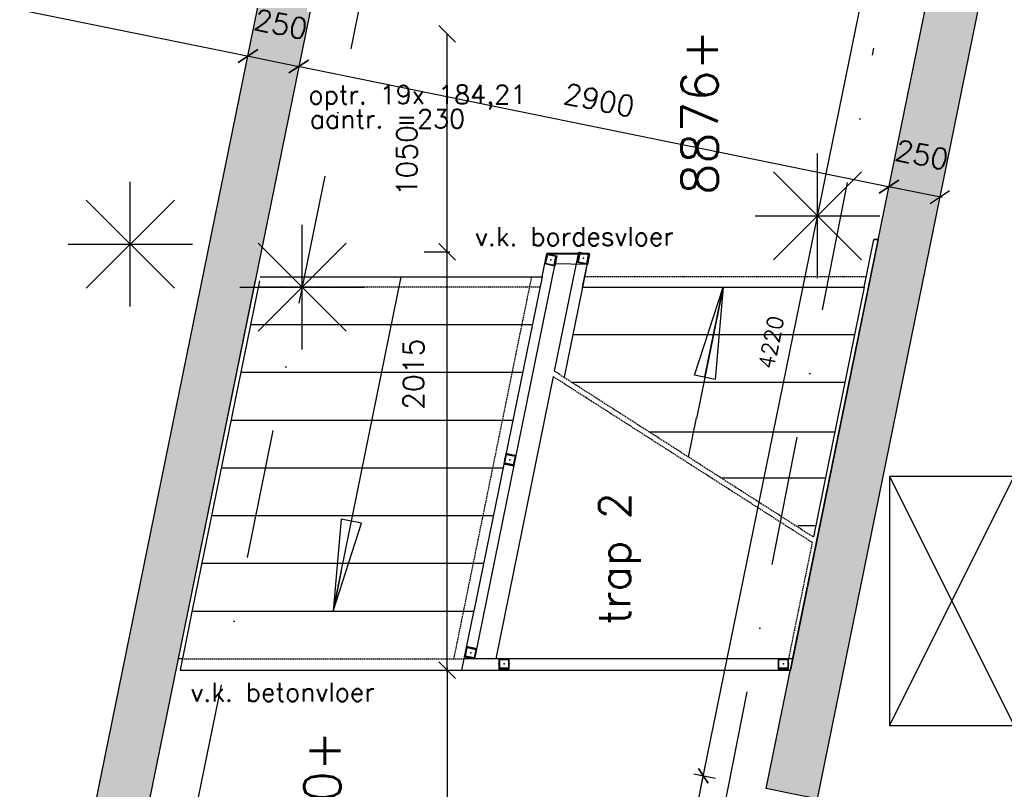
# Model space of a CAD drawing. Extents: x -161991 to 132574, y -998 to 324384.
# Tile 44 of 50: x 36013 to 40754, y 90338 to 94045. Entities that reach past the tile are written whole.
import ezdxf

# ---------------------------------------------------------------- set-up
doc = ezdxf.new("R2010")
doc.units = 0
doc.header["$LTSCALE"] = 50
doc.header["$MEASUREMENT"] = 0
doc.header["$PDSIZE"] = -1
doc.linetypes.add('DASHDOT', pattern=[25, 12.5, -6.25, 0, -6.25])
doc.linetypes.add('HIDDEN2', pattern=[0.1875, 0.125, -0.0625])
doc.layers.get('0').update_dxf_attribs({"linetype": 'CONTINUOUS'})
doc.layers.get('DEFPOINTS').update_dxf_attribs({"linetype": 'CONTINUOUS'})
for name, color, linetype in [('00', 7, 'CONTINUOUS'), ('_BRANDCOMPART', 6, 'DASHDOT'), ('A--A21--_F12--', 7, 'CONTINUOUS'), ('A--A28--_F-2--', 7, 'CONTINUOUS'), ('A--L13A1_VLOEREN', 1, 'CONTINUOUS'), ('A--L13A2_VLOEREN', 2, 'CONTINUOUS'), ('A--L21--', 3, 'CONTINUOUS'), ('A--L21--_F12--', 7, 'CONTINUOUS'), ('A--L24A3_TRAPPEN', 3, 'CONTINUOUS'), ('A--L24AC1_TRAPPEN', 1, 'HIDDEN2'), ('A--L24D1_TRAPPEN', 1, 'CONTINUOUS'), ('A--L28--', 7, 'CONTINUOUS'), ('A--L28--_F-2--', 7, 'CONTINUOUS'), ('A--L90--', 7, 'CONTINUOUS'), ('A--L90--_F---401', 9, 'CONTINUOUS'), ('A--M$1A-_F123-', 1, 'CONTINUOUS'), ('AT$1A-25_TEKST', 2, 'CONTINUOUS'), ('HELLINGBANEN_TRAPPEN', 1, 'CONTINUOUS'), ('TEKST_KOZIJNMERK', 2, 'CONTINUOUS'), ('X--LR---_CP', 7, 'CONTINUOUS')]:
    doc.layers.add(name, color=color, linetype=linetype)
doc.styles.add('ALFA-0_25', font='ROMANS')
doc.styles.add('B-01', font='SIMPLEX.SHX', dxfattribs={"width": 0.8, "height": 4.5})
doc.styles.add('HIEMSTRA', font='romans.shx')
doc.dimstyles.get("Standard").update_dxf_attribs({"dimscale": 40, "dimtxt": 2.5, "dimasz": 2, "dimexe": 0.3, "dimexo": 0.3, "dimgap": 2, "dimtad": 1, "dimdec": 0, "dimzin": 0, "dimdsep": 46, "dimtxsty": 'HIEMSTRA', "dimblk1": 'OBLIQUE', "dimblk2": 'OBLIQUE', "dimsah": 1, "dimcen": 0.09, "dimdle": 0.3, "dimclrd": 2, "dimclre": 2, "dimclrt": 3, "dimadec": 0, "dimazin": 0, "dimtfac": 1, "dimtdec": 4, "dimtofl": 0, "dimtmove": 2, "dimatfit": 3, "dimldrblk": 'OBLIQUE', "dimfxl": 0, "dimtvp": 625, "dimtolj": 1, "dimtzin": 0, "dimarcsym": 0})
doc.dimstyles.new('STANDARD$0', dxfattribs={"dimscale": 50, "dimtxt": 2.5, "dimasz": 2, "dimexe": 2, "dimexo": 0, "dimgap": 2, "dimtad": 1, "dimdec": 0, "dimzin": 0, "dimdsep": 46, "dimtxsty": 'ALFA-0_25', "dimblk1": 'OBLIQUE', "dimblk2": 'OBLIQUE', "dimsah": 1, "dimcen": -3, "dimdle": 2, "dimclrd": 1, "dimclre": 1, "dimclrt": 2, "dimadec": 0, "dimazin": 0, "dimtfac": 0.666667, "dimtofl": 0, "dimtmove": 2, "dimatfit": 3, "dimldrblk": 'OBLIQUE', "dimfxl": 0, "dimtvp": 0.833333, "dimtolj": 1, "dimtzin": 0, "dimarcsym": 0})

# ---------------------------------------------------------------- blocks, each defined once
blk = doc.blocks.new('*U111')
at = {"layer": 'A--A21--_F12--', "color": 8}
for points in [[(0, 0), (-153, -125), (1285.3, 6309.7), (1162.8, 6334.7)], [(1285.3, 6309.7), (1407.8, 6284.8), (0, 0), (153, 125)]]:
    blk.add_solid(points, dxfattribs=at)
at = {"layer": 'A--L21--_F12--', "color": 3, "linetype": 'Continuous'}
for points in [[(-153, -125), (-153, -125), (1162.8, 6334.7), (1285.3, 6309.7)], [(-153, -125), (-153, -125), (1162.8, 6334.7), (1285.3, 6309.7)], [(-153, -125), (-153, -125), (1162.8, 6334.7), (1285.3, 6309.7)], [(1285.3, 6309.7), (1407.8, 6284.8), (153, 125), (153, 125)]]:
    blk.add_lwpolyline(points, dxfattribs=at)
blk = doc.blocks.new('*U113')
at = {"layer": 'A--A21--_F12--', "color": 8}
for points in [[(0, 0), (-122.5, 25), (852.6, 4185.4), (730.1, 4210.4)], [(852.6, 4185.4), (975.1, 4160.5), (0, 0), (122.5, -25)]]:
    blk.add_solid(points, dxfattribs=at)
at = {"layer": 'A--L21--_F12--', "color": 3, "linetype": 'Continuous'}
for points in [[(0, 0), (-122.5, 25), (730.1, 4210.4), (852.6, 4185.4)], [(0, 0), (-122.5, 25), (730.1, 4210.4), (852.6, 4185.4)], [(0, 0), (-122.5, 25), (730.1, 4210.4), (852.6, 4185.4)], [(852.6, 4185.4), (975.1, 4160.5), (122.5, -25), (0, 0)]]:
    blk.add_lwpolyline(points, dxfattribs=at)
blk = doc.blocks.new('Q020604-')
at = {"layer": 'A--A28--_F-2--', "color": 3}
for points in [[(-21, 21.1), (-25, -24.9), (-25, 25.1)], [(-21, 21.1), (-25, 25.1), (25, 25.1)], [(-21, 21.1), (-21, -20.9), (-25, -24.9)], [(25, 25.1), (21, 21.1), (-21, 21.1)], [(25, 25.1), (25, -24.9), (21, 21.1)], [(25, -24.9), (21, -20.9), (21, 21.1)], [(25, -24.9), (-25, -24.9), (-21, -20.9)], [(25, -24.9), (-21, -20.9), (21, -20.9)]]:
    blk.add_solid(points, dxfattribs=at)
at = {"layer": 'A--L28--_F-2--', "color": 3, "linetype": 'Continuous'}
blk.add_lwpolyline([(-25, -24.9), (-21, -20.9), (-21, 21.1), (21, 21.1), (21, -20.9), (-21, -20.9), (-25, -24.9), (25, -24.9), (25, 25.1), (-25, 25.1)], close=True, dxfattribs=at)
at = {"layer": 'X--LR---_CP', "color": 4, "linetype": 'Continuous'}
for p in [(-25, 0.1), (0, 0), (25, 0.1)]:
    blk.add_point(p, dxfattribs=at)
blk = doc.blocks.new('_OBLIQUE')
at = {"color": 0, "linetype": 'ByBlock'}
blk.add_line((-0.5, -0.5), (0.5, 0.5), dxfattribs=at)
blk = doc.blocks.new('*D146')
at = {"layer": 'A--M$1A-_F123-', "color": 2, "lineweight": -2}
for p, q in [((38060.6, 90912.3), (38060.1, 90912.3)), ((38072.1, 90924.3), (38072.1, 88759.6)), ((38060.1, 88771.6), (38060.1, 88771.6))]:
    blk.add_line(p, q, dxfattribs=at)
at = {"layer": 'DEFPOINTS', "color": 0}
for p in [(38072.6, 90912.3), (38072.1, 88771.6), (38072.1, 88771.6)]:
    blk.add_point(p, dxfattribs=at)
at = {"layer": 'A--M$1A-_F123-', "color": 2, "lineweight": -2, "xscale": 80, "yscale": 80, "zscale": 80}
for p, rotation in [((38072.1, 90912.3), 90), ((38072.1, 88771.6), 270)]:
    blk.add_blockref('_OBLIQUE', p, dxfattribs=dict(at, rotation=rotation))
at = {"layer": 'A--M$1A-_F123-', "color": 3, "insert": (37942.1, 89842), "char_height": 100, "attachment_point": 5, "rotation": 90, "style": 'HIEMSTRA'}
blk.add_mtext('\\A1;2141', dxfattribs=at)
blk = doc.blocks.new('*D147')
at = {"layer": 'A--M$1A-_F123-', "color": 2, "lineweight": -2}
for p, q in [((38072.1, 90900.3), (38072.1, 92938.9)), ((38082.9, 92926.9), (38084.1, 92926.9)), ((38059.6, 90912.3), (38084.1, 90912.3))]:
    blk.add_line(p, q, dxfattribs=at)
at = {"layer": 'DEFPOINTS', "color": 0}
for p in [(38070.9, 92926.9), (38072.1, 92926.9), (38047.6, 90912.3)]:
    blk.add_point(p, dxfattribs=at)
at = {"layer": 'A--M$1A-_F123-', "color": 2, "lineweight": -2, "xscale": 80, "yscale": 80, "zscale": 80}
for p, rotation in [((38072.1, 92926.9), 90), ((38072.1, 90912.3), 270)]:
    blk.add_blockref('_OBLIQUE', p, dxfattribs=dict(at, rotation=rotation))
at = {"layer": 'A--M$1A-_F123-', "color": 3, "insert": (37909.6, 92337.5), "char_height": 100, "attachment_point": 5, "rotation": 90, "style": 'HIEMSTRA'}
blk.add_mtext('\\A1;2015', dxfattribs=at)
blk = doc.blocks.new('*D148')
at = {"color": 2, "linetype": 'ByBlock'}
for p, q in [((38072.1, 92914.9), (38072.1, 93976.6)), ((37960.6, 92926.9), (38084.1, 92926.9))]:
    blk.add_line(p, q, dxfattribs=at)
at = {"layer": 'DEFPOINTS', "color": 0, "linetype": 'ByBlock'}
for p in [(38072.1, 93976.6), (38072.1, 93976.6), (37948.6, 92926.9)]:
    blk.add_point(p, dxfattribs=at)
at = {"color": 2, "linetype": 'ByBlock', "xscale": 80, "yscale": 80, "zscale": 80}
for p, rotation in [((38072.1, 93976.6), 90), ((38072.1, 92926.9), 270)]:
    blk.add_blockref('_OBLIQUE', p, dxfattribs=dict(at, rotation=rotation))
at = {"color": 3, "linetype": 'ByBlock', "insert": (37877, 93366), "char_height": 100, "attachment_point": 5, "rotation": 90, "style": 'HIEMSTRA'}
blk.add_mtext('\\A1;1050', dxfattribs=at)
blk = doc.blocks.new('*D151')
at = {"color": 2, "linetype": 'ByBlock'}
blk.add_line((31833.5, 94944.8), (37123.8, 93867.2), dxfattribs=at)
at = {"layer": 'DEFPOINTS', "color": 0, "linetype": 'ByBlock'}
for p in [(31845.3, 94942.4), (37112.1, 93869.6), (37112.1, 93869.6)]:
    blk.add_point(p, dxfattribs=at)
at = {"color": 2, "linetype": 'ByBlock', "xscale": 80, "yscale": 80, "zscale": 80}
for p, rotation in [((31845.3, 94942.4), 168.4862903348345), ((37112.1, 93869.6), 348.4862903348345)]:
    blk.add_blockref('_OBLIQUE', p, dxfattribs=dict(at, rotation=rotation))
at = {"color": 3, "linetype": 'ByBlock', "insert": (34504.6, 94533.4), "char_height": 100, "attachment_point": 5, "rotation": 348.4863, "style": 'HIEMSTRA'}
blk.add_mtext('\\A1;5375', dxfattribs=at)
blk = doc.blocks.new('*D152')
at = {"color": 2, "linetype": 'ByBlock'}
blk.add_line((37345.3, 93822.1), (40210.4, 93238.4), dxfattribs=at)
at = {"layer": 'DEFPOINTS', "color": 0, "linetype": 'ByBlock'}
for p in [(37357, 93819.7), (40198.7, 93240.8), (40198.7, 93240.8)]:
    blk.add_point(p, dxfattribs=at)
at = {"color": 2, "linetype": 'ByBlock', "xscale": 80, "yscale": 80, "zscale": 80}
for p, rotation in [((37357, 93819.7), 168.4862903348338), ((40198.7, 93240.8), 348.4862903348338)]:
    blk.add_blockref('_OBLIQUE', p, dxfattribs=dict(at, rotation=rotation))
at = {"color": 3, "linetype": 'ByBlock', "insert": (38803.8, 93657.6), "char_height": 100, "attachment_point": 5, "rotation": 348.4863, "style": 'HIEMSTRA'}
blk.add_mtext('\\A1;2900', dxfattribs=at)
blk = doc.blocks.new('*D153')
at = {"color": 2, "linetype": 'ByBlock'}
blk.add_line((40455.4, 93188.5), (40198.7, 93240.8), dxfattribs=at)
at = {"layer": 'DEFPOINTS', "color": 0, "linetype": 'ByBlock'}
for p in [(40198.7, 93240.8), (40198.7, 93240.8), (40443.6, 93190.9)]:
    blk.add_point(p, dxfattribs=at)
at = {"color": 2, "linetype": 'ByBlock', "xscale": 80, "yscale": 80, "zscale": 80}
for p, rotation in [((40198.7, 93240.8), 168.4862903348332), ((40443.6, 93190.9), 348.4862903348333)]:
    blk.add_blockref('_OBLIQUE', p, dxfattribs=dict(at, rotation=rotation))
at = {"color": 3, "linetype": 'ByBlock', "insert": (40357.5, 93394.2), "char_height": 100, "attachment_point": 5, "rotation": 348.4863, "style": 'HIEMSTRA'}
blk.add_mtext('\\A1;250', dxfattribs=at)
blk = doc.blocks.new('*D156')
at = {"color": 2, "linetype": 'ByBlock'}
blk.add_line((37100.3, 93872), (37357, 93819.7), dxfattribs=at)
at = {"layer": 'DEFPOINTS', "color": 0, "linetype": 'ByBlock'}
for p in [(37112.1, 93869.6), (37357, 93819.7), (37357, 93819.7)]:
    blk.add_point(p, dxfattribs=at)
at = {"color": 2, "linetype": 'ByBlock', "xscale": 80, "yscale": 80, "zscale": 80}
for p, rotation in [((37112.1, 93869.6), 168.48629033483), ((37357, 93819.7), 348.4862903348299)]:
    blk.add_blockref('_OBLIQUE', p, dxfattribs=dict(at, rotation=rotation))
at = {"color": 3, "linetype": 'ByBlock', "insert": (37270.9, 94023), "char_height": 100, "attachment_point": 5, "rotation": 348.4863, "style": 'HIEMSTRA'}
blk.add_mtext('\\A1;250', dxfattribs=at)
blk = doc.blocks.new('*D619')
at = {"layer": 'A--M$1A-_F123-', "color": 1, "lineweight": -2}
for p, q in [((39092.8, 89360), (39317.3, 90462.4)), ((39258.7, 90413.1), (39364.2, 90391.6)), ((39058.1, 89428.3), (39163.6, 89406.8))]:
    blk.add_line(p, q, dxfattribs=at)
at = {"layer": 'DEFPOINTS', "color": 0}
for p in [(39258.7, 90413.1), (39305.4, 90403.6), (39058.1, 89428.3)]:
    blk.add_point(p, dxfattribs=at)
at = {"layer": 'A--M$1A-_F123-', "color": 1, "lineweight": -2, "xscale": 60, "yscale": 60, "zscale": 60}
for p, rotation in [((39305.4, 90403.6), 78.4862903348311), ((39104.8, 89418.8), 258.4862903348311)]:
    blk.add_blockref('_OBLIQUE', p, dxfattribs=dict(at, rotation=rotation))
at = {"layer": 'A--M$1A-_F123-', "color": 2, "insert": (39109.5, 89930.7), "char_height": 75, "attachment_point": 5, "rotation": 78.4863, "style": 'ALFA-0_25'}
blk.add_mtext('\\A1;1005', dxfattribs=at)
blk = doc.blocks.new('*D620')
at = {"layer": 'A--M$1A-_F123-', "color": 1, "lineweight": -2}
for p, q in [((39293.4, 90344.8), (40159.9, 94597.8)), ((40130.5, 94542.6), (40206.7, 94527)), ((39288, 90407.1), (39364.1, 90391.6))]:
    blk.add_line(p, q, dxfattribs=at)
at = {"layer": 'DEFPOINTS', "color": 0}
for p in [(40130.5, 94542.6), (40147.9, 94539), (39288, 90407.1)]:
    blk.add_point(p, dxfattribs=at)
at = {"layer": 'A--M$1A-_F123-', "color": 1, "lineweight": -2, "xscale": 60, "yscale": 60, "zscale": 60}
for p, rotation in [((40147.9, 94539), 78.48460945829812), ((39305.4, 90403.6), 258.4846094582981)]:
    blk.add_blockref('_OBLIQUE', p, dxfattribs=dict(at, rotation=rotation))
at = {"layer": 'A--M$1A-_F123-', "color": 2, "insert": (39631.1, 92490.8), "char_height": 75, "attachment_point": 5, "rotation": 78.4846, "style": 'ALFA-0_25'}
blk.add_mtext('\\A1;4220', dxfattribs=at)
blk = doc.blocks.new('fijn_schuurwerk')
at = {"layer": '00', "color": 4}
for p, q in [((-0.000025, 300), (-0.000025, -300)), ((-212.132075, 212.132), (212.132025, -212.132)), ((-212.131875, -212.132), (212.132025, 212.13215)), ((-299.999975, 0), (299.999975, 0))]:
    blk.add_line(p, q, dxfattribs=at)
at = {"layer": 'A--L90--_F---401', "color": 4, "linetype": 'Continuous'}
blk.add_line((-212.131875, -212.132), (212.132025, 212.13215), dxfattribs=at)

msp = doc.modelspace()

# ---------------------------------------------------------------- linework, layer by layer
at = {"layer": '_BRANDCOMPART'}
msp.add_lwpolyline([(37731.9, 94517.1), (36601.6, 88968.5), (39154, 88968.5), (40125.8, 93907.9)], dxfattribs=at)
at = {"layer": 'A--L13A1_VLOEREN'}
for p, q in [((40202.1, 90645.6), (40802.1, 91845.6)), ((40202.1, 91845.6), (40802.1, 90645.6))]:
    msp.add_line(p, q, dxfattribs=at)
msp.add_lwpolyline([(40202.1, 90645.6), (40802.1, 90645.6), (40802.1, 91845.6), (40202.1, 91845.6)], close=True, dxfattribs=at)
at = {"layer": 'A--L13A2_VLOEREN'}
for p, q in [((40079.8, 92756.9), (40126.6, 92986.9)), ((40147, 92986.9), (40126.6, 92986.9)), ((40126.6, 92986.9), (40147, 92986.9)), ((38528.5, 92806.9), (38551.5, 92919.7)), ((38755.6, 92919.7), (38551.5, 92919.7)), ((38755, 92919.7), (38721.8, 92756.9)), ((38755.6, 92919.7), (38722.5, 92756.9)), ((38722.5, 92756.9), (40079.8, 92756.9)), ((36842.3, 91192.3), (36785.3, 90912.3)), ((38142.6, 90912.3), (38199.6, 91192.3)), ((36796.4, 90966.9), (36776, 90966.9)), ((39735.6, 90966.9), (38153.7, 90966.9)), ((36785.3, 90912.3), (39724.5, 90912.3))]:
    msp.add_line(p, q, dxfattribs=at)
at = {"layer": 'A--L24A3_TRAPPEN'}
for p, q in [((40147, 92986.9), (39724.5, 90912.3)), ((37147.6, 92791), (36822.7, 91196.3)), ((37167.2, 92787), (36842.3, 91192.3)), ((37171.2, 92806.9), (38528.5, 92806.9)), ((38528.5, 92806.9), (38200.6, 91196.9)), ((38722.5, 92756.9), (38634.1, 92323.3)), ((40079.8, 92756.9), (39834.8, 91554.3)), ((37124.4, 92576.9), (38481.7, 92576.9)), ((40032.9, 92526.9), (38675.6, 92526.9)), ((37077.5, 92346.9), (38434.8, 92346.9)), ((39986.1, 92296.9), (38670.8, 92296.9)), ((37030.7, 92116.9), (38388, 92116.9)), ((39941.3, 92058.7), (39047.4, 92058.7)), ((36983.8, 91886.9), (38341.1, 91886.9)), ((39892.4, 91836.9), (39393.5, 91836.9)), ((36937, 91656.9), (38294.3, 91656.9)), ((39845.5, 91606.9), (39761.7, 91606.9)), ((36890.1, 91426.9), (38247.4, 91426.9)), ((36843.3, 91196.9), (38200.6, 91196.9))]:
    msp.add_line(p, q, dxfattribs=at)
at = {"layer": 'A--L24AC1_TRAPPEN'}
for p, q in [((38477.5, 92806.9), (38102.7, 90966.9)), ((40090, 92806.9), (38732.6, 92806.9)), ((38518.4, 92756.9), (37161, 92756.9)), ((38583.6, 92325.9), (39829.4, 91527.9)), ((38589, 92352.2), (39834.8, 91554.3)), ((39829.4, 91527.9), (39715.1, 90966.9)), ((36796.4, 90966.9), (38153.7, 90966.9))]:
    msp.add_line(p, q, dxfattribs=at)
at = {"layer": 'A--L24D1_TRAPPEN'}
for p, q in [((38589, 92352.2), (38705.7, 92925.1)), ((38756.8, 92915.3), (38552.6, 92915.3)), ((38204.7, 90966.8), (38592.3, 92869.6)), ((38744.2, 92866.8), (38592.3, 92869.6)), ((38306.8, 90966.8), (38583.6, 92325.9))]:
    msp.add_line(p, q, dxfattribs=at)
at = {"layer": 'HELLINGBANEN_TRAPPEN'}
for p, q in [((37521.9, 91196.9), (37849.9, 92806.9)), ((39401.1, 92756.9), (39272.3, 92124.8)), ((39313, 92324.2), (39401.1, 92756.9)), ((39234.1, 91938.8), (39272.6, 92128.2)), ((37561, 91388.8), (37521.9, 91196.9))]:
    msp.add_line(p, q, dxfattribs=at)
for points in [[(39401.1, 92756.9), (39362.3, 92312.1), (39263, 92332.3)], [(37521.9, 91196.9), (37521.9, 91196.9), (37659.4, 91620.6), (37561.2, 91640)]]:
    msp.add_lwpolyline(points, close=True, dxfattribs=at)

# ---------------------------------------------------------------- block references
at = {"layer": 'A--L21--', "linetype": 'Continuous'}
for name, p in [('*U111', (36201.2, 88771.8)), ('*U113', (39730.6, 90317))]:
    msp.add_blockref(name, p, dxfattribs=at)
at = {"layer": 'A--L28--', "xscale": -1, "rotation": 168.4862903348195}
for p in [(38727.3, 92895.8), (38570.6, 92888.2)]:
    msp.add_blockref('Q020604-', p, dxfattribs=at)
at = {"layer": 'A--L28--', "rotation": 348.4862903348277}
for p in [(38373.5, 91925.6), (38184.9, 90995.8)]:
    msp.add_blockref('Q020604-', p, dxfattribs=at)
at = {"layer": 'A--L28--'}
for p in [(38345.4, 90941.9), (39690.2, 90941.9)]:
    msp.add_blockref('Q020604-', p, dxfattribs=at)
at = {"layer": 'A--L90--', "rotation": 90}
for p in [(39854.9, 93100.9), (36546, 92964), (37373.3, 92756.9)]:
    msp.add_blockref('fijn_schuurwerk', p, dxfattribs=at)

# ---------------------------------------------------------------- texts
at = {"layer": 'AT$1A-25_TEKST', "color": 4, "style": 'B-01'}
for s, height, p in [('8876+', 175, (39375.4, 93201.7)), ('trap 2', 150, (38953.3, 91131)), ('10350+', 175, (37557.9, 89676.3))]:
    msp.add_text(s, height=height, rotation=90, dxfattribs=at).set_placement(p)
at = {"layer": 'TEKST_KOZIJNMERK', "style": 'HIEMSTRA'}
for s, p in [('optr. 19x 184,21', (37403.3, 93638.5)), ('aantr. =230', (37409.7, 93521.9)), ('v.k. bordesvloer', (38205.7, 92955.5)), ('v.k. betonvloer', (36835.7, 90760.7))]:
    msp.add_text(s, height=90, rotation=0.0778, dxfattribs=at).set_placement(p)

# ---------------------------------------------------------------- dimensions: what is measured, and where the dimension line sits
at = {"layer": 'A--M$1A-_F123-'}
for p1, p2, picture, middle in [((31845.3, 94942.4), (37112.1, 93869.6), '*D151', (34504.6, 94533.4)), ((37112.1, 93869.6), (37357, 93819.7), '*D156', (37270.9, 94023)), ((37357, 93819.7), (40198.7, 93240.8), '*D152', (38803.8, 93657.6)), ((40443.6, 93190.9), (40198.7, 93240.8), '*D153', (40357.5, 93394.2))]:
    dim = msp.add_aligned_dim(p1=p1, p2=p2, distance=0, dimstyle='Standard', dxfattribs=at)
    dim.commit()
    dim.dimension.update_dxf_attribs({"geometry": picture, "text_midpoint": middle})
for p1, p2, distance, picture, middle in [((39288, 90407.1), (40130.5, 94542.6), -17.7, '*D620', (39631.1, 92490.8)), ((39058.1, 89428.3), (39258.7, 90413.1), -47.7, '*D619', (39109.5, 89930.7))]:
    dim = msp.add_aligned_dim(p1=p1, p2=p2, distance=distance, dimstyle='STANDARD$0', override={"dimscale": 30, "dimclrd": 1, "dimclre": 1, "dimclrt": 2}, dxfattribs=at)
    dim.commit()
    dim.dimension.update_dxf_attribs({"geometry": picture, "text_midpoint": middle})
for base, p1, p2, picture, middle in [((38072.1, 93976.6), (37948.6, 92926.9), (38072.1, 93976.6), '*D148', (37877, 93366)), ((38072.1, 92926.9), (38047.6, 90912.3), (38070.9, 92926.9), '*D147', (37909.6, 92337.5))]:
    dim = msp.add_linear_dim(base=base, p1=p1, p2=p2, angle=90, dimstyle='Standard', dxfattribs=at)
    dim.commit()
    dim.dimension.update_dxf_attribs({"geometry": picture, "text_midpoint": middle, "dimtype": 160})
dim = msp.add_linear_dim(base=(38072.1, 88771.6), p1=(38072.6, 90912.3), p2=(38072.1, 88771.6), angle=90, dimstyle='Standard', dxfattribs=at)
dim.commit()
dim.dimension.update_dxf_attribs({"geometry": '*D146', "text_midpoint": (37942.1, 89842)})

doc.saveas('drawing.dxf')
